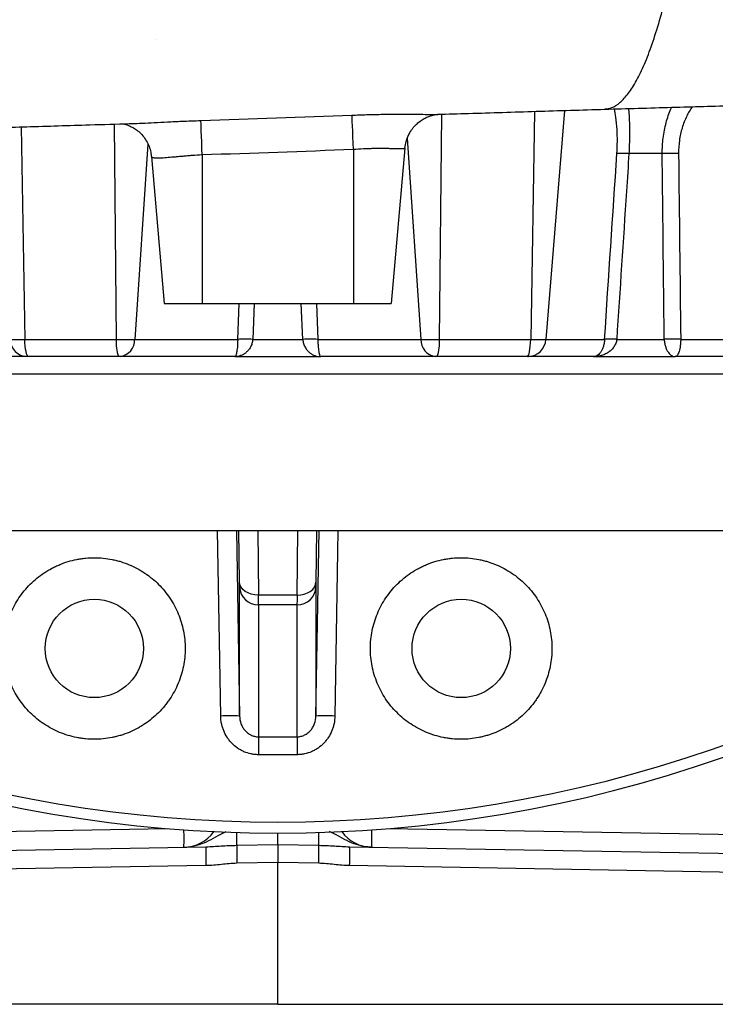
# Model space of a CAD drawing. Header units: millimetres. Extents: x 5580 to 12274, y 2394 to 14725.
# Tile 3 of 13: x 9058 to 9977, y 2394 to 3695. Entities that reach past the tile are written whole.
import ezdxf

# ---------------------------------------------------------------- set-up
doc = ezdxf.new("R2010")
doc.units = ezdxf.units.MM
doc.header["$LTSCALE"] = 5

msp = doc.modelspace()

# ---------------------------------------------------------------- linework, layer by layer
at = {"color": 7, "linetype": 'Continuous', "lineweight": 25}
for p, q in [((9610.8, 3570.2), (9610.7, 3570.2)), ((9202.5, 3557.9), (9203.3, 3557.9)), ((9299.1, 3516.5), (9299.1, 3319.9)), ((9499.1, 3523.6), (9499.1, 3319.9)), ((9567, 3525.3), (9549.1, 3319.9)), ((9907.2, 3518.4), (9863.3, 3518.4)), ((9232.1, 3514.4), (9249.1, 3319.9)), ((9249.1, 3319.9), (9299.1, 3319.9)), ((9299.1, 3319.9), (9499.1, 3319.9)), ((9499.1, 3319.9), (9549.1, 3319.9)), ((9044.7, 3272.7), (9064.7, 3272.7)), ((9064.7, 3272.7), (9185.6, 3272.7)), ((9185.6, 3272.7), (9209.9, 3272.7)), ((9209.9, 3272.7), (9346.1, 3272.7)), ((9366, 3272.7), (9432.1, 3272.7)), ((9452, 3272.7), (9588.3, 3272.7)), ((9588.3, 3272.7), (9612.5, 3272.7)), ((9612.5, 3272.7), (9733.4, 3272.7)), ((9733.4, 3272.7), (9753.5, 3272.7)), ((9753.5, 3272.7), (9831.1, 3272.7)), ((9847.1, 3272.7), (9910, 3272.7)), ((9931.8, 3272.7), (10113.4, 3272.7)), ((9067.9, 3249.9), (8981.5, 3249.9)), ((9069.5, 3249.9), (9067.9, 3249.9)), ((9188.6, 3249.9), (9069.5, 3249.9)), ((9190.5, 3249.9), (9188.6, 3249.9)), ((9342.3, 3249.9), (9190.5, 3249.9)), ((9342.3, 3249.9), (9455.9, 3249.9)), ((9607.6, 3249.9), (9455.9, 3249.9)), ((9609.5, 3249.9), (9607.6, 3249.9)), ((9728.7, 3249.9), (9609.5, 3249.9)), ((9730.2, 3249.9), (9728.7, 3249.9)), ((9816.6, 3249.9), (9730.2, 3249.9)), ((9816.6, 3249.9), (9924.6, 3249.9)), ((10126.9, 3249.9), (9924.6, 3249.9)), ((7949.1, 3019.9), (10849.1, 3019.9)), ((9348.6, 2951.8), (9347.7, 3019.9)), ((9450.4, 3019.9), (9449.6, 2951.8)), ((9348.6, 2774.6), (9348.6, 2945.3)), ((9449.5, 2945.3), (9449.5, 2774.6)), ((9424.6, 2934.6), (9373.6, 2934.6)), ((9424.5, 2921.6), (9373.6, 2921.6)), ((9373.6, 2921.6), (9373.6, 2747.3)), ((9424.5, 2747.3), (9424.5, 2921.6)), ((9399.1, 2604.7), (9399.1, 2619.9)), ((9344.9, 2603.8), (9399.1, 2604.7)), ((9399.1, 2604.7), (9453.3, 2603.8)), ((9399.1, 2604.7), (9399.1, 2581)), ((7448.2, 2569.5), (9304.1, 2601.9)), ((9494, 2601.9), (11350, 2569.5)), ((9399.1, 2581), (9345, 2580)), ((9399.1, 2393.6), (9399.1, 2581)), ((9453.2, 2580), (9399.1, 2581)), ((9304.1, 2576.9), (7448.2, 2544.5)), ((11350, 2544.5), (9494, 2576.9)), ((9399.1, 2393.6), (7448.2, 2393.6)), ((9399.1, 2393.6), (11350, 2393.6))]:
    msp.add_line(p, q, dxfattribs=at)
at = {"color": 8, "linetype": 'Continuous', "lineweight": 25}
for p, q in [((9615.7, 3570.3), (9612.5, 3272.7)), ((9738.4, 3574.1), (9733.4, 3272.7)), ((9778.2, 3575.3), (9753.5, 3272.7)), ((9182.6, 3557.3), (9185.6, 3272.7)), ((9060, 3553.6), (9064.7, 3272.7)), ((9227.4, 3530.9), (9209.9, 3272.7)), ((9570.2, 3538.8), (9588.3, 3272.7)), ((9346.1, 3272.7), (9348.1, 3319.9)), ((9367.9, 3319.9), (9366, 3272.7)), ((9432.1, 3272.7), (9430.2, 3319.9)), ((9450.1, 3319.9), (9452, 3272.7)), ((7931, 3227.1), (10867.2, 3227.1)), ((9344.5, 3019.9), (9348.6, 2774.6)), ((9372.5, 3019.9), (9373.6, 2934.6)), ((9424.6, 2934.6), (9425.6, 3019.9)), ((9449.5, 2774.6), (9453.6, 3019.9)), ((7481.4, 2595), (9252.7, 2626)), ((9545.4, 2626), (11316.8, 2595))]:
    msp.add_line(p, q, dxfattribs=at)
at = {"color": 7, "linetype": 'Continuous', "lineweight": 25, "flags": 128}
for points in [[(9499.1, 3523.6), (9498.7, 3532.3), (9498.4, 3540.5), (9498.1, 3548.1), (9497.8, 3554.8), (9497.5, 3560.4), (9497.3, 3564.7), (9497.2, 3567.7), (9497.1, 3569.1)], [(9299.1, 3516.5), (9298.8, 3525.2), (9298.5, 3533.6), (9298.3, 3541.3), (9298, 3548), (9297.8, 3553.6), (9297.7, 3557.9), (9297.5, 3560.7), (9297.5, 3562)], [(9567, 3525.3), (9568.7, 3534.2), (9571, 3540.8)], [(9069.5, 3249.9), (9068.6, 3250.3), (9067.8, 3251.6), (9067, 3253.7), (9066.3, 3256.5), (9065.7, 3259.9), (9065.2, 3263.8), (9064.9, 3268.2), (9064.7, 3272.7)], [(9728.7, 3249.9), (9729.5, 3250.3), (9730.4, 3251.6), (9731.2, 3253.7), (9731.9, 3256.5), (9732.5, 3259.9), (9732.9, 3263.8), (9733.3, 3268.2), (9733.4, 3272.7)], [(9373.6, 2934.6), (9368.8, 2934.9), (9364.1, 2935.8), (9359.8, 2937.4), (9356, 2939.5), (9352.9, 2942.2), (9350.6, 2945.1), (9349.1, 2948.4), (9348.6, 2951.8)], [(9424.6, 2934.6), (9429.4, 2934.9), (9434, 2935.8), (9438.3, 2937.4), (9442.1, 2939.5), (9445.2, 2942.2), (9447.6, 2945.1), (9449, 2948.4), (9449.6, 2951.8)], [(9373.6, 2747.3), (9373.6, 2745.9), (9373.6, 2744), (9373.6, 2741.5), (9373.6, 2738.5), (9373.6, 2735.2), (9373.6, 2731.5), (9373.6, 2727.6), (9373.6, 2723.6)], [(9424.5, 2747.3), (9424.5, 2745.9), (9424.5, 2744), (9424.5, 2741.5), (9424.5, 2738.5), (9424.5, 2735.2), (9424.5, 2731.5), (9424.5, 2727.6), (9424.5, 2723.6)], [(9344.9, 2603.8), (9344.8, 2602.3), (9344.8, 2600.2), (9344.8, 2597.7), (9344.8, 2594.7), (9344.8, 2591.4), (9344.9, 2587.7), (9344.9, 2583.9), (9345, 2580)], [(9453.2, 2580), (9453.2, 2583.9), (9453.3, 2587.7), (9453.3, 2591.4), (9453.3, 2594.7), (9453.3, 2597.7), (9453.3, 2600.2), (9453.3, 2602.3), (9453.3, 2603.8)]]:
    msp.add_lwpolyline(points, dxfattribs=at)
at = {"color": 8, "linetype": 'Continuous', "lineweight": 25, "flags": 128}
for points in [[(9323.7, 2774.7), (9322.8, 2824.6), (9319.6, 3019.9)], [(9478.6, 3019.9), (9478.1, 2991.8), (9474.5, 2774.7)], [(9344.9, 2603.8), (9344.9, 2605.3), (9344.9, 2607.3), (9345, 2609.9), (9344.9, 2612.9), (9344.9, 2616.2), (9344.9, 2619.8), (9344.9, 2620.7)], [(9453.3, 2603.8), (9453.2, 2605.3), (9453.2, 2607.3), (9453.2, 2609.9), (9453.2, 2612.9), (9453.2, 2616.2), (9453.3, 2619.8), (9453.3, 2620.7)]]:
    msp.add_lwpolyline(points, dxfattribs=at)
at = {"color": 7, "linetype": 'Continuous', "lineweight": 25}
for centre in [(9156.6, 2864), (9641.6, 2864)]:
    msp.add_circle(centre, 65, dxfattribs=at)
for centre, radius, start, end in [((9855.3, 3393.7), 124.9, 86.3506, 93.6494), ((9918.1, 3279.2), 239.4, 87.414, 92.586), ((9068.7, 3273.9), 24, 182.8797, 268.1888), ((9233.3, 3267.5), 48, 173.6942, 201.4541), ((9187.7, 3271.9), 22.2, 277.2896, 2.1075), ((9356.1, 3075.1), 197.8, 87.1192, 92.8808), ((9442.1, 3075.1), 197.8, 87.1192, 92.8808), ((9610.4, 3271.9), 22.2, 177.8925, 262.7104), ((9564.9, 3267.5), 48, 338.5459, 6.3058), ((9729.5, 3273.9), 24, 271.8112, 357.1203), ((9839.1, 3147.6), 125.4, 86.3278, 93.6722), ((9920.9, 3033.9), 239.1, 87.3911, 92.6089), ((9399.1, 4394.9), 1775, 230.7731, 309.2269), ((9373.2, 2946.2), 24.6, 182.0328, 270.9522), ((9424.9, 2946.2), 24.6, 269.0478, 357.9672), ((9336, 2412.4), 362.5, 87.9927, 91.9413), ((9462.2, 2412.4), 362.5, 88.0587, 92.0073), ((9274.1, 2651.3), 50, 271, 323.9646), ((9524.1, 2651.3), 50, 216.0354, 269), ((9662.3, 2589.4), 358.4, 178.0016, 181.9984), ((9135.9, 2589.4), 358.4, 358.0016, 1.9984)]:
    msp.add_arc(centre, radius, start, end, dxfattribs=at)
at = {"color": 8, "linetype": 'Continuous', "lineweight": 25}
for centre, radius, start, end in [((9399.1, 4394.9), 1760.3, 231.3645, 308.6355), ((8937.3, 2613.3), 337.9, 357.9701, 1.8551), ((9860.9, 2613.3), 337.9, 178.1449, 182.0299)]:
    msp.add_arc(centre, radius, start, end, dxfattribs=at)
at = {"color": 7, "linetype": 'Continuous', "lineweight": 25}
for centre, major_axis, ratio, start_param, end_param in [((9348.2, 2969.5), (-0.4, 25), 0.004516, 3.403316, 3.926915), ((9449.9, 2969.5), (0.4, 25), 0.004516, 2.356271, 2.879869), ((9373.2, 2969.9), (-0.4, 50), 0.002259, 3.403373, 3.926972), ((9424.9, 2969.9), (0.4, 50), 0.002259, 2.356214, 2.879812)]:
    msp.add_ellipse(centre, major_axis=major_axis, ratio=ratio, start_param=start_param, end_param=end_param, dxfattribs=at)
for points, knots in [([(9831.3, 3577.3), (9834.4, 3577.6), (9841.2, 3578.3), (9851.7, 3585.3), (9862.6, 3597.2), (9873.3, 3614.1), (9883.9, 3635.9), (9894.1, 3662.4), (9903.9, 3693.6), (9913.3, 3729.1), (9922.2, 3768.9), (9930.5, 3812.7), (9938.2, 3860.1), (9945.2, 3910.9), (9951.5, 3964.7), (9957, 4021.2), (9961.8, 4080.1), (9965.7, 4140.9), (9968.7, 4203.2), (9971, 4266.7), (9971.7, 4309.6), (9972.1, 4331.1)], [0, 0, 0, 0, 0.0443751, 0.0967863, 0.1493619, 0.2020851, 0.2549385, 0.3079098, 0.3609823, 0.4141375, 0.4673617, 0.5206385, 0.5739488, 0.6272773, 0.6806079, 0.733921, 0.7872002, 0.8404315, 0.8935963, 0.9468479, 1, 1, 1, 1]), ([(9238.3, 3669.5), (9238.3, 3669.5), (9238.3, 3669.5), (9238.3, 3669.4), (9238.3, 3669.4)], [0, 0, 0, 0, 0.446373, 1, 1, 1, 1]), ([(9831.2, 3576.9), (9860.8, 3577.8), (9918.9, 3579.4), (10002.8, 3581.9), (10082.1, 3584.2), (10156.8, 3586.4), (10227.1, 3588.5), (10295.6, 3590.6), (10361.3, 3592.6), (10404.2, 3593.9), (10424.6, 3594.6)], [0, 0, 0, 0, 0.142358, 0.278765, 0.409396, 0.534381, 0.653808, 0.767737, 0.889796, 1, 1, 1, 1]), ([(9571.1, 3540.7), (9571.9, 3542.6), (9573.8, 3546.8), (9578, 3552.6), (9582.9, 3557.8), (9588.3, 3562), (9593.6, 3565.2), (9598.6, 3567.4), (9602.9, 3568.8), (9606.3, 3569.6), (9608.7, 3570), (9610.3, 3570.1), (9610.6, 3570.1), (9610.8, 3570.2)], [0, 0, 0, 0, 0.09755, 0.219207, 0.334405, 0.442961, 0.543976, 0.635415, 0.714942, 0.784198, 0.849965, 0.920078, 1, 1, 1, 1]), ([(9610.5, 3570.2), (9624.1, 3570.6), (9667.9, 3571.9), (9741.7, 3574.2), (9801.1, 3576), (9831.3, 3576.9)], [0, 0, 0, 0, 0.182836, 0.584984, 1, 1, 1, 1]), ([(6761.2, 3462.9), (6761.1, 3462.9), (6761, 3462.9), (6761.5, 3462.9), (6762.5, 3463), (6764.4, 3463.3), (6767.3, 3463.6), (6771.1, 3464), (6775.6, 3464.4), (6780.4, 3464.9), (6785.2, 3465.3), (6789.7, 3465.7), (6794.1, 3466.1), (6798.6, 3466.5), (6803.5, 3466.9), (6808.7, 3467.3), (6816, 3467.9), (6826.1, 3468.7), (6838.9, 3469.6), (6852.2, 3470.5), (6865.7, 3471.4), (6879.1, 3472.3), (6893.6, 3473.2), (6909.1, 3474.1), (6926.7, 3475.2), (6946.4, 3476.3), (6968.5, 3477.5), (6993, 3478.8), (7025, 3480.5), (7065.4, 3482.5), (7114.5, 3484.8), (7166.8, 3487.1), (7221.9, 3489.6), (7279.8, 3492), (7339.4, 3494.5), (7400.3, 3497), (7462.3, 3499.4), (7526.6, 3502), (7592.6, 3504.5), (7664.8, 3507.3), (7742.1, 3510.2), (7823.7, 3513.2), (7902.8, 3516), (7979, 3518.7), (8047, 3521.1), (8106.6, 3523.2), (8157.5, 3524.9), (8204.6, 3526.5), (8247.9, 3528), (8283.1, 3529.2), (8313.5, 3530.2), (8342.2, 3531.1), (8376.3, 3532.3), (8416, 3533.6), (8461.3, 3535), (8512.4, 3536.7), (8569.3, 3538.5), (8632.2, 3540.5), (8701, 3542.6), (8771.3, 3544.8), (8842.4, 3547), (8913.6, 3549.1), (8988.9, 3551.4), (9068.4, 3553.8), (9140.3, 3556), (9185.7, 3557.4), (9203.3, 3557.9)], [0, 0, 0, 0, 0.002699, 0.008453, 0.014212, 0.020733, 0.028412, 0.036788, 0.045779, 0.054025, 0.061425, 0.067977, 0.073679, 0.079317, 0.08469, 0.090364, 0.09634, 0.107763, 0.120027, 0.131657, 0.14222, 0.152926, 0.162927, 0.173808, 0.185633, 0.198404, 0.212123, 0.22679, 0.242407, 0.267421, 0.293081, 0.318866, 0.344777, 0.370812, 0.396969, 0.421732, 0.44659, 0.471549, 0.496601, 0.521094, 0.550919, 0.579238, 0.606051, 0.631357, 0.655155, 0.672681, 0.688887, 0.703757, 0.717287, 0.729472, 0.736666, 0.745488, 0.755947, 0.768048, 0.781797, 0.797201, 0.814264, 0.83299, 0.853377, 0.875417, 0.895041, 0.915799, 0.937683, 0.960681, 0.984782, 1, 1, 1, 1]), ([(9192.6, 3557.8), (9192.6, 3557.8), (9192.6, 3557.8), (9193.8, 3557.7), (9196.2, 3557.2), (9199.8, 3556.2), (9204.3, 3554.5), (9209.7, 3551.6), (9215.4, 3547.4), (9220.8, 3542), (9225.5, 3535.4), (9229.1, 3528), (9231.3, 3520.9), (9231.7, 3516.2), (9231.9, 3514.3)], [0, 0, 0, 0, 0.050631, 0.12481, 0.194142, 0.263261, 0.337794, 0.422406, 0.516379, 0.615944, 0.718668, 0.823171, 0.928569, 1, 1, 1, 1]), ([(9299.1, 3516.5), (9294.7, 3516.2), (9290.3, 3516), (9283.8, 3515.5), (9281.7, 3515.3), (9277.5, 3515), (9275.4, 3514.8), (9271.4, 3514.4), (9269.5, 3514.3), (9265.6, 3513.9), (9263.7, 3513.8), (9258.3, 3513.3), (9254.9, 3513), (9250.3, 3512.6), (9248.8, 3512.5), (9246, 3512.3), (9244.7, 3512.2), (9241.1, 3512.1), (9239, 3512.1), (9236.5, 3512.3), (9235.7, 3512.4), (9234.4, 3512.6), (9233.9, 3512.7), (9232.6, 3513.3), (9232.1, 3513.7), (9232.1, 3514.4)], [0, 0, 0, 0, 0.125, 0.125, 0.1875, 0.1875, 0.25, 0.25, 0.3125, 0.3125, 0.375, 0.375, 0.5, 0.5, 0.5625, 0.5625, 0.625, 0.625, 0.75, 0.75, 0.8125, 0.8125, 0.875, 0.875, 1, 1, 1, 1]), ([(9567, 3525.3), (9567, 3525), (9566.6, 3524.8), (9565.2, 3524.6), (9564.7, 3524.6), (9563.4, 3524.5), (9562.6, 3524.5), (9560.9, 3524.5), (9560, 3524.5), (9557.9, 3524.5), (9556.7, 3524.5), (9553, 3524.6), (9550.2, 3524.7), (9545.5, 3524.8), (9543.9, 3524.8), (9540.4, 3524.9), (9538.6, 3524.9), (9533.1, 3524.9), (9529.2, 3524.9), (9523, 3524.8), (9520.9, 3524.7), (9516.6, 3524.6), (9514.5, 3524.5), (9508, 3524.2), (9503.6, 3524), (9499.1, 3523.6)], [0, 0, 0, 0, 0.125, 0.125, 0.1875, 0.1875, 0.25, 0.25, 0.3125, 0.3125, 0.375, 0.375, 0.5, 0.5, 0.5625, 0.5625, 0.625, 0.625, 0.75, 0.75, 0.8125, 0.8125, 0.875, 0.875, 1, 1, 1, 1]), ([(9863.3, 3518.4), (9862.2, 3501.8), (9861.1, 3485.2), (9860, 3468.6), (9855.7, 3403.3), (9851.4, 3338), (9847.1, 3272.7)], [0, 0, 0, 0, 0.01, 0.01, 0.01, 0.04935958, 0.04935958, 0.04935958, 0.04935958]), ([(9910, 3272.7), (9909.8, 3289.3), (9909.6, 3305.9), (9909.4, 3322.5), (9908.7, 3387.8), (9908, 3453.1), (9907.2, 3518.4)], [0, 0, 0, 0, 0.01, 0.01, 0.01, 0.04935958, 0.04935958, 0.04935958, 0.04935958]), ([(9346.1, 3272.7), (9346.1, 3271.8), (9346.1, 3270.8), (9346, 3269), (9346, 3268.1), (9345.9, 3265.5), (9345.8, 3263.9), (9345.5, 3261), (9345.3, 3259.6), (9345, 3257.2), (9344.8, 3256.2), (9344.5, 3254.3), (9344.3, 3253.5), (9343.9, 3252.2), (9343.7, 3251.6), (9343.3, 3250.8), (9343.1, 3250.4), (9342.8, 3250.1), (9342.7, 3250), (9342.5, 3249.9), (9342.4, 3249.9), (9342.3, 3249.9)], [0, 0, 0, 0, 0.0625, 0.0625, 0.125, 0.125, 0.25, 0.25, 0.375, 0.375, 0.5, 0.5, 0.625, 0.625, 0.75, 0.75, 0.875, 0.875, 0.9375, 0.9375, 1, 1, 1, 1]), ([(9366, 3272.7), (9365.9, 3271.8), (9365.8, 3270.8), (9365.5, 3269), (9365.2, 3268.1), (9364.5, 3265.6), (9363.8, 3263.9), (9362.2, 3261), (9361.3, 3259.6), (9359.3, 3257.3), (9358.2, 3256.2), (9356, 3254.3), (9354.8, 3253.5), (9352.4, 3252.2), (9351.2, 3251.6), (9348.7, 3250.8), (9347.4, 3250.4), (9345.5, 3250.1), (9344.9, 3250), (9343.6, 3249.9), (9342.9, 3249.9), (9342.3, 3249.9)], [0, 0, 0, 0, 0.0625, 0.0625, 0.125, 0.125, 0.25, 0.25, 0.375, 0.375, 0.5, 0.5, 0.625, 0.625, 0.75, 0.75, 0.875, 0.875, 0.9375, 0.9375, 1, 1, 1, 1]), ([(9432.1, 3272.7), (9432.2, 3271.8), (9432.3, 3270.8), (9432.7, 3269), (9432.9, 3268.1), (9433.7, 3265.6), (9434.4, 3263.9), (9436, 3261), (9436.9, 3259.6), (9438.9, 3257.3), (9440, 3256.2), (9442.2, 3254.3), (9443.4, 3253.5), (9445.7, 3252.2), (9447, 3251.6), (9449.5, 3250.8), (9450.7, 3250.4), (9452.6, 3250.1), (9453.3, 3250), (9454.6, 3249.9), (9455.2, 3249.9), (9455.9, 3249.9)], [0, 0, 0, 0, 0.0625, 0.0625, 0.125, 0.125, 0.25, 0.25, 0.375, 0.375, 0.5, 0.5, 0.625, 0.625, 0.75, 0.75, 0.875, 0.875, 0.9375, 0.9375, 1, 1, 1, 1]), ([(9452, 3272.7), (9452, 3271.8), (9452.1, 3270.8), (9452.1, 3269), (9452.2, 3268.1), (9452.3, 3265.5), (9452.4, 3263.9), (9452.7, 3261), (9452.8, 3259.6), (9453.1, 3257.2), (9453.3, 3256.2), (9453.7, 3254.3), (9453.9, 3253.5), (9454.3, 3252.2), (9454.5, 3251.6), (9454.9, 3250.8), (9455.1, 3250.4), (9455.4, 3250.1), (9455.5, 3250), (9455.7, 3249.9), (9455.8, 3249.9), (9455.9, 3249.9)], [0, 0, 0, 0, 0.0625, 0.0625, 0.125, 0.125, 0.25, 0.25, 0.375, 0.375, 0.5, 0.5, 0.625, 0.625, 0.75, 0.75, 0.875, 0.875, 0.9375, 0.9375, 1, 1, 1, 1]), ([(9831.1, 3272.7), (9831, 3271.8), (9830.9, 3270.8), (9830.7, 3269), (9830.6, 3268.1), (9830.1, 3265.5), (9829.7, 3263.9), (9828.7, 3261), (9828.1, 3259.6), (9826.9, 3257.2), (9826.3, 3256.2), (9824.9, 3254.3), (9824.2, 3253.5), (9822.7, 3252.2), (9822, 3251.6), (9820.5, 3250.8), (9819.7, 3250.4), (9818.6, 3250.1), (9818.2, 3250), (9817.4, 3249.9), (9817, 3249.9), (9816.6, 3249.9)], [0, 0, 0, 0, 0.0625, 0.0625, 0.125, 0.125, 0.25, 0.25, 0.375, 0.375, 0.5, 0.5, 0.625, 0.625, 0.75, 0.75, 0.875, 0.875, 0.9375, 0.9375, 1, 1, 1, 1]), ([(9847.1, 3272.7), (9847, 3271.8), (9846.9, 3270.8), (9846.4, 3269), (9846.1, 3268.1), (9845.1, 3265.6), (9844.2, 3263.9), (9842.2, 3261), (9841, 3259.6), (9838.5, 3257.3), (9837.1, 3256.2), (9834.2, 3254.3), (9832.7, 3253.5), (9829.6, 3252.2), (9828, 3251.6), (9824.8, 3250.8), (9823.2, 3250.4), (9820.8, 3250.1), (9819.9, 3250), (9818.3, 3249.9), (9817.5, 3249.9), (9816.6, 3249.9)], [0, 0, 0, 0, 0.0625, 0.0625, 0.125, 0.125, 0.25, 0.25, 0.375, 0.375, 0.5, 0.5, 0.625, 0.625, 0.75, 0.75, 0.875, 0.875, 0.9375, 0.9375, 1, 1, 1, 1]), ([(9910, 3272.7), (9910, 3271.8), (9910.1, 3270.8), (9910.3, 3269), (9910.5, 3268.1), (9911, 3265.6), (9911.4, 3263.9), (9912.4, 3261), (9912.9, 3259.6), (9914.2, 3257.3), (9914.8, 3256.2), (9916.2, 3254.3), (9916.9, 3253.5), (9918.4, 3252.2), (9919.2, 3251.6), (9920.7, 3250.8), (9921.5, 3250.4), (9922.7, 3250.1), (9923.1, 3250), (9923.9, 3249.9), (9924.2, 3249.9), (9924.6, 3249.9)], [0, 0, 0, 0, 0.0625, 0.0625, 0.125, 0.125, 0.25, 0.25, 0.375, 0.375, 0.5, 0.5, 0.625, 0.625, 0.75, 0.75, 0.875, 0.875, 0.9375, 0.9375, 1, 1, 1, 1]), ([(9931.8, 3272.7), (9931.7, 3271.8), (9931.7, 3270.8), (9931.6, 3269), (9931.5, 3268.1), (9931.3, 3265.5), (9931.1, 3263.9), (9930.6, 3261), (9930.4, 3259.6), (9929.8, 3257.2), (9929.4, 3256.2), (9928.8, 3254.3), (9928.4, 3253.5), (9927.7, 3252.2), (9927.3, 3251.6), (9926.6, 3250.8), (9926.2, 3250.4), (9925.6, 3250.1), (9925.4, 3250), (9925, 3249.9), (9924.8, 3249.9), (9924.6, 3249.9)], [0, 0, 0, 0, 0.0625, 0.0625, 0.125, 0.125, 0.25, 0.25, 0.375, 0.375, 0.5, 0.5, 0.625, 0.625, 0.75, 0.75, 0.875, 0.875, 0.9375, 0.9375, 1, 1, 1, 1]), ([(9071.7, 2779.1), (9077.3, 2773.5), (9083.4, 2768.6), (9093.2, 2762.1), (9096.5, 2760), (9103.5, 2756.3), (9107.1, 2754.6), (9118, 2750.1), (9125.4, 2747.8), (9135.1, 2745.9), (9137, 2745.6), (9140.9, 2745), (9142.9, 2744.8), (9148.8, 2744.2), (9152.7, 2744), (9164.4, 2744), (9172.2, 2744.7), (9181.9, 2746.7), (9183.8, 2747.1), (9187.7, 2748.1), (9189.6, 2748.6), (9195.2, 2750.3), (9202.6, 2752.9), (9209.6, 2756.3), (9214.8, 2759), (9216.5, 2760), (9219.9, 2762), (9221.6, 2763.1), (9229.8, 2768.6), (9235.9, 2773.6), (9244.2, 2781.8), (9246.8, 2784.8), (9250.6, 2789.3), (9251.8, 2790.9), (9254.1, 2794.1), (9255.3, 2795.7), (9260.7, 2803.8), (9264.4, 2810.7), (9268.9, 2821.6), (9270.3, 2825.4), (9272.6, 2832.9), (9273.5, 2836.7), (9275.8, 2848.2), (9276.6, 2856), (9276.6, 2867.9), (9276.4, 2871.8), (9275.6, 2879.6), (9275.1, 2883.5), (9273.6, 2891.1), (9272.6, 2894.9), (9270.3, 2902.5), (9269, 2906.2), (9264.5, 2917.1), (9260.8, 2924), (9254.3, 2933.8), (9251.9, 2937), (9246.9, 2943.1), (9244.3, 2946), (9236, 2954.3), (9229.9, 2959.3), (9220.1, 2965.9), (9216.7, 2967.9), (9209.8, 2971.6), (9206.2, 2973.3), (9199, 2976.3), (9195.3, 2977.6), (9189.7, 2979.4), (9187.8, 2979.9), (9184, 2980.8), (9182, 2981.3), (9172.3, 2983.2), (9164.6, 2984), (9152.8, 2984), (9148.9, 2983.8), (9143, 2983.2), (9141, 2983), (9137.1, 2982.4), (9135.2, 2982.1), (9125.6, 2980.2), (9118.1, 2977.9), (9109, 2974.2), (9107.2, 2973.4), (9103.6, 2971.7), (9101.9, 2970.8), (9096.6, 2968), (9093.3, 2966), (9083.5, 2959.5), (9077.4, 2954.5), (9069, 2946.1), (9066.4, 2943.2), (9061.4, 2937.2), (9059.1, 2934), (9054.7, 2927.5), (9052.7, 2924.2), (9049, 2917.2), (9047.3, 2913.6), (9042.8, 2902.7), (9040.5, 2895.2), (9038.2, 2883.7), (9037.6, 2879.8), (9036.8, 2871.9), (9036.6, 2868), (9036.6, 2856.3), (9037.3, 2848.5), (9039.6, 2836.9), (9040.6, 2833), (9042.9, 2825.5), (9044.2, 2821.8), (9047.2, 2814.6), (9048.8, 2811.1), (9052.5, 2804.1), (9054.5, 2800.7), (9061.1, 2790.9), (9066.1, 2784.8), (9071.7, 2779.1)], [0, 0, 0, 0, 0.03125, 0.03125, 0.046875, 0.046875, 0.0625, 0.0625, 0.09375, 0.09375, 0.101563, 0.101563, 0.109375, 0.109375, 0.125, 0.125, 0.15625, 0.15625, 0.164063, 0.164063, 0.171875, 0.171875, 0.1875, 0.203125, 0.203125, 0.210938, 0.210938, 0.21875, 0.21875, 0.25, 0.25, 0.265625, 0.265625, 0.273438, 0.273438, 0.28125, 0.28125, 0.3125, 0.3125, 0.328125, 0.328125, 0.34375, 0.34375, 0.375, 0.375, 0.390625, 0.390625, 0.40625, 0.40625, 0.421875, 0.421875, 0.4375, 0.4375, 0.46875, 0.46875, 0.484375, 0.484375, 0.5, 0.5, 0.53125, 0.53125, 0.546875, 0.546875, 0.5625, 0.5625, 0.578125, 0.578125, 0.585938, 0.585938, 0.59375, 0.59375, 0.625, 0.625, 0.640625, 0.640625, 0.648438, 0.648438, 0.65625, 0.65625, 0.6875, 0.6875, 0.695313, 0.695313, 0.703125, 0.703125, 0.71875, 0.71875, 0.75, 0.75, 0.765625, 0.765625, 0.78125, 0.78125, 0.796875, 0.796875, 0.8125, 0.8125, 0.84375, 0.84375, 0.859375, 0.859375, 0.875, 0.875, 0.90625, 0.90625, 0.921875, 0.921875, 0.9375, 0.9375, 0.953125, 0.953125, 0.96875, 0.96875, 1, 1, 1, 1]), ([(9556.7, 2779.2), (9562.3, 2773.5), (9568.3, 2768.6), (9578.1, 2762.1), (9581.5, 2760), (9588.4, 2756.3), (9592, 2754.6), (9602.9, 2750.1), (9610.4, 2747.8), (9620, 2745.9), (9621.9, 2745.6), (9625.8, 2745), (9627.8, 2744.8), (9633.7, 2744.2), (9637.6, 2744), (9649.4, 2744), (9657.2, 2744.7), (9666.8, 2746.7), (9668.8, 2747.1), (9672.6, 2748.1), (9674.5, 2748.6), (9680.1, 2750.3), (9687.5, 2752.9), (9694.6, 2756.3), (9699.8, 2759), (9701.5, 2760), (9704.9, 2762), (9706.6, 2763.1), (9714.8, 2768.6), (9720.8, 2773.6), (9729.1, 2781.8), (9731.8, 2784.8), (9735.5, 2789.3), (9736.7, 2790.9), (9739.1, 2794.1), (9740.2, 2795.7), (9745.7, 2803.8), (9749.4, 2810.7), (9753.9, 2821.6), (9755.2, 2825.4), (9757.5, 2832.9), (9758.5, 2836.7), (9760.8, 2848.2), (9761.5, 2856), (9761.6, 2867.9), (9761.4, 2871.8), (9760.6, 2879.6), (9760, 2883.5), (9758.5, 2891.1), (9757.6, 2894.9), (9755.3, 2902.5), (9753.9, 2906.2), (9749.4, 2917.1), (9745.7, 2924), (9739.2, 2933.8), (9736.9, 2937), (9731.9, 2943.1), (9729.2, 2946), (9720.9, 2954.3), (9714.9, 2959.3), (9705.1, 2965.9), (9701.6, 2967.9), (9694.7, 2971.6), (9691.2, 2973.3), (9684, 2976.3), (9680.3, 2977.6), (9674.6, 2979.4), (9672.7, 2979.9), (9668.9, 2980.8), (9667, 2981.3), (9657.3, 2983.2), (9649.5, 2984), (9637.8, 2984), (9633.9, 2983.8), (9628, 2983.2), (9626, 2983), (9622.1, 2982.4), (9620.1, 2982.1), (9610.5, 2980.2), (9603, 2977.9), (9594, 2974.2), (9592.2, 2973.4), (9588.6, 2971.7), (9586.8, 2970.8), (9581.6, 2968), (9578.2, 2966), (9568.5, 2959.5), (9562.4, 2954.5), (9554, 2946.1), (9551.3, 2943.2), (9546.4, 2937.2), (9544, 2934), (9539.7, 2927.5), (9537.7, 2924.2), (9533.9, 2917.2), (9532.2, 2913.6), (9527.7, 2902.7), (9525.4, 2895.2), (9523.1, 2883.7), (9522.5, 2879.8), (9521.7, 2871.9), (9521.6, 2868), (9521.5, 2856.3), (9522.3, 2848.5), (9524.6, 2836.9), (9525.5, 2833), (9527.8, 2825.5), (9529.1, 2821.8), (9532.1, 2814.6), (9533.8, 2811.1), (9537.5, 2804.1), (9539.5, 2800.7), (9546.1, 2790.9), (9551.1, 2784.8), (9556.7, 2779.2)], [0, 0, 0, 0, 0.03125, 0.03125, 0.046875, 0.046875, 0.0625, 0.0625, 0.09375, 0.09375, 0.101563, 0.101563, 0.109375, 0.109375, 0.125, 0.125, 0.15625, 0.15625, 0.164063, 0.164063, 0.171875, 0.171875, 0.1875, 0.203125, 0.203125, 0.210938, 0.210938, 0.21875, 0.21875, 0.25, 0.25, 0.265625, 0.265625, 0.273437, 0.273437, 0.28125, 0.28125, 0.3125, 0.3125, 0.328125, 0.328125, 0.34375, 0.34375, 0.375, 0.375, 0.390625, 0.390625, 0.40625, 0.40625, 0.421875, 0.421875, 0.4375, 0.4375, 0.46875, 0.46875, 0.484375, 0.484375, 0.5, 0.5, 0.53125, 0.53125, 0.546875, 0.546875, 0.5625, 0.5625, 0.578125, 0.578125, 0.585937, 0.585937, 0.59375, 0.59375, 0.625, 0.625, 0.640625, 0.640625, 0.648437, 0.648437, 0.65625, 0.65625, 0.6875, 0.6875, 0.695312, 0.695312, 0.703125, 0.703125, 0.71875, 0.71875, 0.75, 0.75, 0.765625, 0.765625, 0.78125, 0.78125, 0.796875, 0.796875, 0.8125, 0.8125, 0.84375, 0.84375, 0.859375, 0.859375, 0.875, 0.875, 0.90625, 0.90625, 0.921875, 0.921875, 0.9375, 0.9375, 0.953125, 0.953125, 0.96875, 0.96875, 1, 1, 1, 1]), ([(9373.6, 2723.6), (9372, 2723.6), (9370.3, 2723.7), (9367, 2724), (9365.4, 2724.3), (9360.5, 2725.3), (9357.4, 2726.3), (9352.9, 2728.2), (9351.4, 2729), (9348.5, 2730.6), (9347.1, 2731.5), (9343, 2734.3), (9340.5, 2736.5), (9337.1, 2740), (9336, 2741.3), (9334, 2743.9), (9333, 2745.2), (9330.4, 2749.4), (9328.8, 2752.3), (9327, 2756.9), (9326.4, 2758.5), (9325.5, 2761.6), (9325.1, 2763.2), (9324.1, 2768), (9323.7, 2771.3), (9323.7, 2774.7)], [0, 0, 0, 0, 0.0625, 0.0625, 0.125, 0.125, 0.25, 0.25, 0.3125, 0.3125, 0.375, 0.375, 0.5, 0.5, 0.5625, 0.5625, 0.625, 0.625, 0.75, 0.75, 0.8125, 0.8125, 0.875, 0.875, 1, 1, 1, 1]), ([(9348.6, 2774.6), (9348.7, 2771.3), (9349.3, 2767.9), (9351, 2763.1), (9351.7, 2761.6), (9353, 2759.4), (9353.5, 2758.7), (9354.4, 2757.3), (9355, 2756.6), (9356.6, 2754.7), (9357.8, 2753.5), (9360.5, 2751.3), (9362, 2750.4), (9365.1, 2748.9), (9366.7, 2748.3), (9369.3, 2747.7), (9370.1, 2747.5), (9371.9, 2747.3), (9372.8, 2747.3), (9373.6, 2747.3)], [0, 0, 0, 0, 0.25, 0.25, 0.375, 0.375, 0.4375, 0.4375, 0.5, 0.5, 0.625, 0.625, 0.75, 0.75, 0.875, 0.875, 0.9375, 0.9375, 1, 1, 1, 1]), ([(9474.5, 2774.7), (9474.4, 2771.3), (9474.1, 2768), (9473.1, 2763.2), (9472.7, 2761.6), (9471.7, 2758.5), (9471.2, 2756.9), (9469.3, 2752.3), (9467.8, 2749.4), (9465.1, 2745.2), (9464.2, 2743.9), (9462.1, 2741.3), (9461, 2740), (9457.6, 2736.5), (9455.1, 2734.3), (9451.1, 2731.5), (9449.7, 2730.6), (9446.8, 2729), (9445.3, 2728.2), (9440.8, 2726.3), (9437.6, 2725.3), (9432.8, 2724.3), (9431.1, 2724), (9427.8, 2723.7), (9426.2, 2723.6), (9424.5, 2723.6)], [0, 0, 0, 0, 0.125, 0.125, 0.1875, 0.1875, 0.25, 0.25, 0.375, 0.375, 0.4375, 0.4375, 0.5, 0.5, 0.625, 0.625, 0.6875, 0.6875, 0.75, 0.75, 0.875, 0.875, 0.9375, 0.9375, 1, 1, 1, 1]), ([(9424.5, 2747.3), (9425.4, 2747.3), (9426.3, 2747.3), (9428, 2747.5), (9428.9, 2747.7), (9431.4, 2748.3), (9433, 2748.9), (9436.1, 2750.4), (9437.6, 2751.3), (9440.3, 2753.5), (9441.5, 2754.7), (9443.2, 2756.6), (9443.7, 2757.3), (9444.7, 2758.7), (9445.2, 2759.4), (9446.4, 2761.6), (9447.1, 2763.1), (9448.9, 2767.9), (9449.5, 2771.3), (9449.5, 2774.6)], [0, 0, 0, 0, 0.0625, 0.0625, 0.125, 0.125, 0.25, 0.25, 0.375, 0.375, 0.5, 0.5, 0.5625, 0.5625, 0.625, 0.625, 0.75, 0.75, 1, 1, 1, 1]), ([(9304.1, 2601.9), (9307.4, 2601.9), (9310.8, 2602.1), (9317.4, 2602.5), (9320.8, 2602.7), (9330.9, 2603.3), (9337.8, 2603.7), (9344.9, 2603.8)], [0, 0, 0, 0, 0.25, 0.25, 0.5, 0.5, 1, 1, 1, 1]), ([(9453.3, 2603.8), (9460.3, 2603.7), (9467.2, 2603.3), (9477.3, 2602.7), (9480.7, 2602.5), (9487.4, 2602.1), (9490.7, 2601.9), (9494, 2601.9)], [0, 0, 0, 0, 0.5, 0.5, 0.75, 0.75, 1, 1, 1, 1]), ([(9345, 2580), (9341.6, 2579.9), (9338.2, 2579.7), (9331.4, 2579.2), (9328, 2578.8), (9317.8, 2577.7), (9311, 2577), (9304.1, 2576.9)], [0, 0, 0, 0, 0.25, 0.25, 0.5, 0.5, 1, 1, 1, 1]), ([(9494, 2576.9), (9487.2, 2577), (9480.4, 2577.7), (9470.2, 2578.8), (9466.8, 2579.2), (9460, 2579.7), (9456.6, 2579.9), (9453.2, 2580)], [0, 0, 0, 0, 0.5, 0.5, 0.75, 0.75, 1, 1, 1, 1])]:
    msp.add_open_spline(points, degree=3, knots=knots, dxfattribs=at)
at = {"color": 8, "linetype": 'Continuous', "lineweight": 25}
for points, knots in [([(9946.9, 3580.3), (9944.3, 3576.2), (9939, 3567.5), (9933.3, 3552.4), (9929.4, 3535.8), (9929, 3524.2), (9928.9, 3518.4)], [0, 0, 0, 0, 0.230176, 0.48613, 0.743097, 1, 1, 1, 1]), ([(9497.1, 3569.1), (9503.5, 3569.3), (9516.6, 3569.8), (9535.6, 3570.2), (9553.7, 3570.4), (9570.2, 3570.4), (9584.8, 3570.3), (9596.8, 3570.1), (9605.7, 3570), (9609, 3570.1), (9610.5, 3570.2)], [0, 0, 0, 0, 0.129513, 0.262386, 0.39108, 0.52316, 0.650161, 0.780651, 0.90603, 1, 1, 1, 1]), ([(9847.4, 3518.4), (9847.6, 3523.8), (9848.2, 3534.6), (9847.7, 3550.8), (9846.4, 3565.3), (9844.7, 3573.7), (9844, 3577.3)], [0, 0, 0, 0, 0.253235, 0.506516, 0.789422, 1, 1, 1, 1]), ([(9862.6, 3577.8), (9862.7, 3577.3), (9863.4, 3570.7), (9864, 3557.3), (9864.2, 3537.9), (9863.6, 3524.9), (9863.3, 3518.4)], [0, 0, 0, 0, 0.033274, 0.380295, 0.686439, 1, 1, 1, 1]), ([(9907.2, 3518.4), (9907.5, 3525.2), (9907.9, 3539.2), (9912.2, 3558.9), (9916.3, 3572.5), (9919.5, 3578.8), (9919.9, 3579.5)], [0, 0, 0, 0, 0.317877, 0.6447, 0.958761, 1, 1, 1, 1]), ([(9203.3, 3557.9), (9204.4, 3557.9), (9209, 3558), (9219.9, 3558.5), (9235.5, 3559.3), (9253.2, 3560.2), (9273.9, 3561.2), (9289, 3561.7), (9297.5, 3562)], [0, 0, 0, 0, 0.05258, 0.226769, 0.40594, 0.583518, 0.765901, 1, 1, 1, 1]), ([(9275, 2601.3), (9275, 2601.3), (9277.3, 2601.4), (9284.2, 2601.9), (9295.4, 2604.5), (9308.2, 2609.9), (9319.4, 2616.4), (9327.2, 2620.3), (9330.8, 2622.1)], [0, 0, 0, 0, 0.00161, 0.11597, 0.342566, 0.569708, 0.806081, 1, 1, 1, 1]), ([(9523.2, 2601.3), (9523.2, 2601.3), (9520.8, 2601.4), (9514, 2601.9), (9502.8, 2604.5), (9490, 2609.9), (9478.8, 2616.4), (9471, 2620.3), (9467.5, 2622)], [0, 0, 0, 0, 0.001613, 0.116208, 0.340426, 0.570956, 0.807363, 1, 1, 1, 1])]:
    msp.add_open_spline(points, degree=3, knots=knots, dxfattribs=at)
at = {"color": 7, "linetype": 'Continuous', "lineweight": 25}
for points in [[(9297.5, 3562), (9364, 3564.2), (9430.6, 3566.5), (9497.1, 3569.1)], [(9499.1, 3523.6), (9432.4, 3521), (9365.8, 3518.6), (9299.1, 3516.5)], [(9831.1, 3272.7), (9836.5, 3354.6), (9841.9, 3436.5), (9847.4, 3518.4)], [(9928.9, 3518.4), (9929.8, 3436.5), (9930.8, 3354.6), (9931.8, 3272.7)], [(9373.6, 2747.3), (9390.6, 2747.3), (9407.6, 2747.3), (9424.5, 2747.3)], [(9424.5, 2723.6), (9407.6, 2723.6), (9390.6, 2723.6), (9373.6, 2723.6)]]:
    msp.add_open_spline(points, degree=3, dxfattribs=at)

doc.saveas('drawing.dxf')
